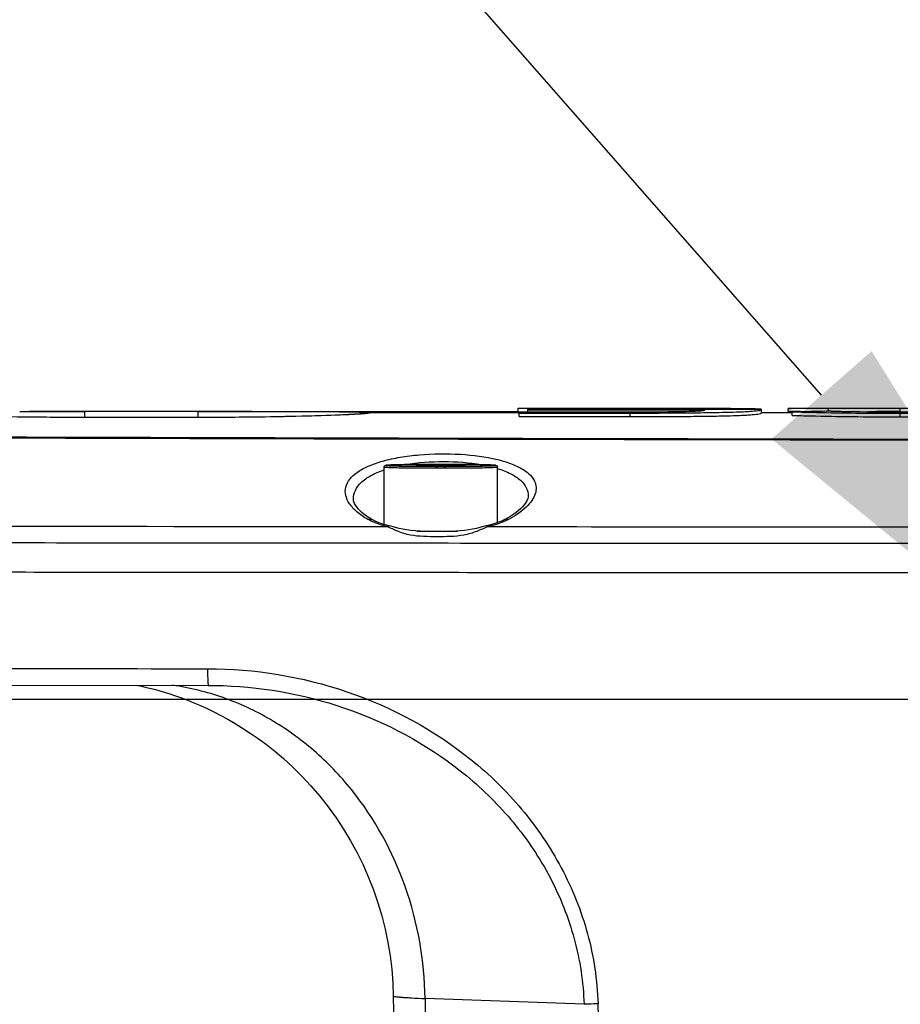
# Model space of a CAD drawing. Header units: millimetres. Extents: x 5828 to 6704, y 123 to 421.
# Tile 13 of 256: x 6381.1 to 6383.82, y 190.61 to 193.65. Entities that reach past the tile are written whole.
import ezdxf
from ezdxf import colors
from ezdxf.entities.mleader import LeaderData, LeaderLine
from ezdxf.math import Vec2, Vec3

# ---------------------------------------------------------------- set-up
doc = ezdxf.new("R2010")
doc.units = ezdxf.units.MM
for name, color, linetype in [('外形图', 7, 'Continuous'), ('多重引线', 7, 'Continuous'), ('尺寸标注', 7, 'Continuous')]:
    doc.layers.add(name, color=color, linetype=linetype)
doc.styles.get("Standard").update_dxf_attribs({"font": 'msyh.ttc'})
doc.styles.add('微软雅黑', font='msyh.ttc', dxfattribs={"height": 1.5})
doc.dimstyles.new('尺寸标注_1_20比例', dxfattribs={"dimtxt": 1.5, "dimasz": 1.25, "dimexe": 0.5, "dimexo": 0.4, "dimgap": 0.5, "dimtad": 1, "dimdec": 1, "dimlfac": 20, "dimdsep": 46, "dimtxsty": '微软雅黑', "dimcen": 0.09, "dimadec": 0, "dimazin": 0, "dimtp": 0.01, "dimtm": 0.01, "dimtfac": 1, "dimtdec": 1, "dimtofl": 0, "dimtmove": 0, "dimatfit": 3, "dimfxl": 1, "dimtolj": 1, "dimarcsym": 0})

# ---------------------------------------------------------------- blocks, each defined once
blk = doc.blocks.new('*D1099')
at = {"layer": 'Defpoints', "color": 0}
for p in [(6385.3045, 191.5488), (6370.1354, 186.9495), (6385.3045, 186.9495)]:
    blk.add_point(p, dxfattribs=at)
at = {"layer": '尺寸标注', "color": 0, "lineweight": -2}
for p, q in [((6384.9045, 191.5488), (6369.6354, 191.5488)), ((6370.1354, 190.2988), (6370.1354, 188.1995)), ((6384.9045, 186.9495), (6369.6354, 186.9495))]:
    blk.add_line(p, q, dxfattribs=at)
at = {"layer": '尺寸标注', "color": 0}
for points in [[(6370.3437, 190.2988), (6369.927, 190.2988), (6370.1354, 191.5488)], [(6369.927, 188.1995), (6370.3437, 188.1995), (6370.1354, 186.9495)]]:
    blk.add_solid(points, dxfattribs=at)
at = {"layer": '尺寸标注', "color": 0, "insert": (6368.8616, 189.3315), "char_height": 1.5, "attachment_point": 5, "rotation": 90, "style": '微软雅黑'}
blk.add_mtext('\\A1;\\A1;{\\fAlibaba PuHuiTi 3.0 55 Regular|b0|i0|c134|p18;92}', dxfattribs=at)

msp = doc.modelspace()

# ---------------------------------------------------------------- linework, layer by layer
at = {"layer": '外形图', "linetype": 'ByBlock'}
for p, q in [((6381.1045, 192.4374), (6381.1349, 192.4374)), ((6381.8213, 192.4374), (6381.1349, 192.4374)), ((6381.1349, 192.4374), (6381.3045, 192.4374)), ((6381.3045, 192.4374), (6381.3045, 192.4189)), ((6381.6545, 192.4374), (6381.6545, 192.4189)), ((6381.6545, 192.4374), (6381.8213, 192.4374)), ((6381.8213, 192.4374), (6381.8543, 192.4374)), ((6381.8543, 192.4374), (6382.6438, 192.4374)), ((6381.9242, 192.4215), (6381.879, 192.4207)), ((6381.9751, 192.4226), (6381.9242, 192.4215)), ((6382.0167, 192.4238), (6381.9751, 192.4226)), ((6382.0507, 192.4248), (6382.0167, 192.4238)), ((6382.0786, 192.4259), (6382.0507, 192.4248)), ((6382.1015, 192.4268), (6382.0786, 192.4259)), ((6382.1195, 192.4276), (6382.1015, 192.4268)), ((6382.1305, 192.4282), (6382.1195, 192.4276)), ((6382.1396, 192.4287), (6382.1305, 192.4282)), ((6382.1472, 192.4292), (6382.1396, 192.4287)), ((6382.1515, 192.4295), (6382.1472, 192.4292)), ((6382.1553, 192.4298), (6382.1515, 192.4295)), ((6382.1586, 192.43), (6382.1553, 192.4298)), ((6382.1613, 192.4303), (6382.1586, 192.43)), ((6382.1635, 192.4305), (6382.1613, 192.4303)), ((6382.6463, 192.4331), (6382.1855, 192.4331)), ((6382.6438, 192.4368), (6382.6438, 192.4474)), ((6382.6438, 192.4474), (6382.9895, 192.4474)), ((6382.9855, 192.4468), (6382.6438, 192.4468)), ((6382.6438, 192.4368), (6382.6463, 192.4368)), ((6382.6463, 192.4368), (6382.6728, 192.4368)), ((6382.6463, 192.4215), (6382.6463, 192.4364)), ((6382.6463, 192.4364), (6382.9855, 192.4364)), ((6382.9895, 192.4315), (6382.6463, 192.4315)), ((6382.6463, 192.4215), (6382.9895, 192.4215)), ((6382.6728, 192.4364), (6382.6728, 192.4445)), ((6382.6728, 192.4445), (6383.2193, 192.4445)), ((6383.3944, 192.4431), (6382.6728, 192.4431)), ((6383.2193, 192.4416), (6382.6728, 192.4416)), ((6382.9855, 192.4445), (6382.9855, 192.4468)), ((6382.9895, 192.4468), (6382.9855, 192.4468)), ((6382.9895, 192.4215), (6382.9895, 192.4315)), ((6383.1711, 192.4445), (6383.1711, 192.4463)), ((6383.3944, 192.433), (6383.3944, 192.4434)), ((6383.4887, 192.4331), (6383.3944, 192.4331)), ((6383.4772, 192.437), (6383.4772, 192.447)), ((6383.4887, 192.4253), (6383.4887, 192.4353)), ((6383.6009, 192.4383), (6383.6009, 192.4461)), ((6383.823, 192.4368), (6383.823, 192.4468)), ((6383.823, 192.4209), (6383.823, 192.4309)), ((6381.1371, 192.4199), (6381.0779, 192.4207)), ((6381.1875, 192.4194), (6381.1371, 192.4199)), ((6381.2436, 192.419), (6381.1875, 192.4194)), ((6381.3045, 192.4189), (6381.2436, 192.419)), ((6381.6782, 192.4189), (6381.3045, 192.4188)), ((6381.7252, 192.4191), (6381.6782, 192.4189)), ((6381.7686, 192.4193), (6381.7252, 192.4191)), ((6381.8272, 192.4199), (6381.7686, 192.4193)), ((6381.879, 192.4207), (6381.8272, 192.4199)), ((6382.33, 192.2718), (6382.4045, 192.2726)), ((6382.33, 192.2703), (6382.33, 192.2718)), ((6382.4045, 192.2696), (6382.33, 192.2703)), ((6382.4045, 192.2726), (6382.4045, 192.2696)), ((6382.4045, 192.2726), (6382.479, 192.2718)), ((6382.479, 192.2703), (6382.4045, 192.2696)), ((6382.479, 192.2718), (6382.479, 192.2703)), ((6382.2295, 192.0887), (6382.2295, 192.2661)), ((6382.5795, 192.0944), (6382.5795, 192.2661)), ((6382.2271, 192.0894), (6382.2294, 192.0894)), ((6380.9908, 191.5929), (6381.6868, 191.5923)), ((6382.2579, 190.6334), (6382.3045, 187.9666)), ((6382.3561, 190.6259), (6382.4026, 187.9591)), ((6382.8466, 190.608), (6382.3561, 190.6259))]:
    msp.add_line(p, q, dxfattribs=at)
for points in [[(6382.1662, 192.4308), (6382.1662, 192.4308), (6382.1662, 192.4308), (6382.166, 192.4307), (6382.1656, 192.4307), (6382.165, 192.4306), (6382.1643, 192.4306), (6382.1635, 192.4305)], [(6382.1919, 192.1039), (6382.1833, 192.109), (6382.1748, 192.1146), (6382.1672, 192.1202), (6382.1603, 192.1259), (6382.1543, 192.1316), (6382.1491, 192.1373), (6382.1448, 192.1428), (6382.1413, 192.1482), (6382.1385, 192.1536), (6382.1365, 192.1588), (6382.1354, 192.1639), (6382.1351, 192.1678)], [(6382.6741, 192.1769), (6382.6738, 192.1734), (6382.6728, 192.1687), (6382.671, 192.1639), (6382.6685, 192.1589), (6382.6653, 192.1537), (6382.6613, 192.1484), (6382.6566, 192.1429), (6382.651, 192.1373), (6382.6446, 192.1317), (6382.6375, 192.1259), (6382.6295, 192.1202), (6382.6209, 192.1146), (6382.6115, 192.1091), (6382.6021, 192.1041)], [(6382.2544, 192.082), (6382.2364, 192.0867), (6382.2279, 192.0891), (6382.2201, 192.0916), (6382.2131, 192.0942), (6382.2067, 192.0967), (6382.201, 192.0992), (6382.1959, 192.1017), (6382.1919, 192.1039)], [(6382.6021, 192.1041), (6382.5967, 192.1014), (6382.59, 192.0984), (6382.5825, 192.0955), (6382.5742, 192.0926), (6382.5651, 192.0897), (6382.555, 192.0868)], [(6382.4041, 192.0668), (6382.3878, 192.0668), (6382.3716, 192.067), (6382.3558, 192.0672), (6382.3405, 192.0678), (6382.326, 192.0687), (6382.3123, 192.07), (6382.2995, 192.0717), (6382.2874, 192.0739), (6382.276, 192.0765), (6382.265, 192.0792), (6382.2544, 192.082)], [(6382.555, 192.0868), (6382.5356, 192.082), (6382.5251, 192.0794), (6382.5142, 192.0767), (6382.5028, 192.0741), (6382.4908, 192.0719), (6382.4781, 192.0701), (6382.4647, 192.0688), (6382.4506, 192.0678), (6382.4357, 192.0673), (6382.4201, 192.067), (6382.4041, 192.0668)], [(6381.467, 191.5925), (6381.4695, 191.592), (6381.4802, 191.5897), (6381.492, 191.587), (6381.505, 191.5838), (6381.5192, 191.5802), (6381.5345, 191.576), (6381.5508, 191.5712), (6381.5679, 191.5658), (6381.5857, 191.5599), (6381.6041, 191.5534), (6381.6231, 191.5462), (6381.6426, 191.5384), (6381.6626, 191.5298), (6381.683, 191.5206), (6381.7039, 191.5105), (6381.7253, 191.4995), (6381.7473, 191.4876), (6381.7697, 191.4747), (6381.7928, 191.4606), (6381.8165, 191.4451), (6381.8411, 191.428), (6381.8664, 191.4093), (6381.8924, 191.3887), (6381.919, 191.3661), (6381.9464, 191.341), (6381.9748, 191.3131), (6382.0034, 191.2824), (6382.031, 191.2502), (6382.057, 191.2171), (6382.0815, 191.1833), (6382.1044, 191.1485), (6382.1259, 191.1127), (6382.146, 191.0759), (6382.1645, 191.0382), (6382.1814, 190.9998), (6382.1967, 190.9608), (6382.2104, 190.9211), (6382.2223, 190.8809), (6382.2326, 190.8402), (6382.2412, 190.7992), (6382.248, 190.7578), (6382.2531, 190.7161), (6382.2564, 190.6743), (6382.2579, 190.6334)], [(6381.6868, 191.5923), (6381.719, 191.5919), (6381.7331, 191.5914)]]:
    msp.add_lwpolyline(points, dxfattribs=at)
for centre, radius, start, end in [((6382.1855, 192.3331), 0.1, 101.1683, 103.4737), ((6382.1855, 192.3329), 0.1003, 90.0133, 101.1552), ((6383.3262, 164.8365), 27.611, 89.43003, 89.68665), ((6383.3264, 164.8373), 27.6002, 89.56291, 89.6869), ((6384.3429, 162.4027), 30.0448, 91.39804, 91.62901), ((6383.8212, 150.1144), 42.3225, 89.9976, 90.12767), ((6382.4023, 201.0574), 8.9894, 269.54829, 270.01411), ((6382.4047, 201.8064), 9.7383, 269.99895, 270.30107), ((6269.3132, 187.0019), 113.6339, 1.128572, 1.819402)]:
    msp.add_arc(centre, radius, start, end, dxfattribs=at)
for points, knots in [([(6381.3045, 192.4188), (6381.2478, 192.4188), (6381.1405, 192.4195), (6380.9938, 192.422), (6380.8798, 192.4256), (6380.8165, 192.4284), (6380.7926, 192.4303)], [0, 0, 0, 0, 0.331867, 0.628704, 0.859406, 1, 1, 1, 1]), ([(6382.1664, 192.4303), (6382.1425, 192.4284), (6382.0791, 192.4256), (6381.9652, 192.422), (6381.8185, 192.4195), (6381.7111, 192.4188), (6381.6545, 192.4188)], [0, 0, 0, 0, 0.140583, 0.371279, 0.668122, 1, 1, 1, 1]), ([(6381.8552, 192.4374), (6381.8786, 192.4374), (6381.9235, 192.4374), (6381.9874, 192.4374), (6382.0441, 192.4372), (6382.0861, 192.4369), (6382.1152, 192.4365), (6382.1333, 192.4362), (6382.1487, 192.4359), (6382.1616, 192.4355), (6382.1714, 192.435), (6382.1791, 192.4346), (6382.1826, 192.4339), (6382.1855, 192.4337), (6382.1855, 192.4331)], [0, 0, 0, 0, 0.212793, 0.407556, 0.580096, 0.726608, 0.789121, 0.843995, 0.890939, 0.929703, 0.960059, 0.981886, 0.995154, 1, 1, 1, 1]), ([(6382.1855, 192.4331), (6382.1855, 192.4327), (6382.1831, 192.4323), (6382.1802, 192.4316), (6382.1738, 192.431), (6382.1692, 192.4305), (6382.1664, 192.4303)], [0, 0, 0, 0, 0.070695, 0.259646, 0.569506, 1, 1, 1, 1]), ([(6382.9855, 192.4364), (6383.0186, 192.4364), (6383.0805, 192.4366), (6383.1424, 192.4372), (6383.1711, 192.438)], [0, 0, 0, 0, 0.535615, 1, 1, 1, 1]), ([(6382.9895, 192.4474), (6383.0048, 192.4474), (6383.0654, 192.4474), (6383.1259, 192.4474), (6383.1711, 192.4474)], [0, 0, 0, 0, 0.252624, 1, 1, 1, 1]), ([(6383.3944, 192.443), (6383.3944, 192.4421), (6383.3895, 192.44), (6383.3792, 192.4388), (6383.3527, 192.4362), (6383.308, 192.4346), (6383.2424, 192.433), (6383.1631, 192.4322), (6383.0773, 192.4316), (6383.0189, 192.4315), (6382.9895, 192.4315)], [0, 0, 0, 0, 0.00664, 0.030252, 0.08614, 0.195214, 0.366041, 0.568777, 0.782677, 1, 1, 1, 1]), ([(6383.1711, 192.4463), (6383.1583, 192.4464), (6383.0978, 192.4468), (6383.0372, 192.4468), (6382.9895, 192.4468)], [0, 0, 0, 0, 0.211956, 1, 1, 1, 1]), ([(6382.9895, 192.4215), (6383.0189, 192.4215), (6383.0773, 192.4216), (6383.1631, 192.4222), (6383.2424, 192.423), (6383.308, 192.4246), (6383.3527, 192.4262), (6383.3792, 192.4288), (6383.3895, 192.43), (6383.3944, 192.4321), (6383.3944, 192.433)], [0, 0, 0, 0, 0.217319, 0.431217, 0.633952, 0.80478, 0.913856, 0.969746, 0.993359, 1, 1, 1, 1]), ([(6383.1711, 192.4474), (6383.1915, 192.4474), (6383.2305, 192.4473), (6383.2842, 192.4472), (6383.3272, 192.4471), (6383.3577, 192.4466), (6383.3765, 192.4464), (6383.3874, 192.4453), (6383.3922, 192.4451), (6383.3944, 192.4439), (6383.3944, 192.4434)], [0, 0, 0, 0, 0.27386, 0.522198, 0.719253, 0.850872, 0.930296, 0.973702, 0.993464, 1, 1, 1, 1]), ([(6383.2193, 192.4445), (6383.2154, 192.4455), (6383.1992, 192.4456), (6383.1832, 192.4462), (6383.1711, 192.4463)], [0, 0, 0, 0, 0.245836, 1, 1, 1, 1]), ([(6383.1711, 192.438), (6383.1832, 192.4384), (6383.1991, 192.4393), (6383.2155, 192.4402), (6383.2193, 192.4416)], [0, 0, 0, 0, 0.753242, 1, 1, 1, 1]), ([(6383.4772, 192.447), (6383.5021, 192.4472), (6383.6174, 192.4475), (6383.7326, 192.4474), (6383.823, 192.4474)], [0, 0, 0, 0, 0.216208, 1, 1, 1, 1]), ([(6383.823, 192.4309), (6383.7923, 192.4309), (6383.6809, 192.4313), (6383.5695, 192.433), (6383.4887, 192.4353)], [0, 0, 0, 0, 0.275195, 1, 1, 1, 1]), ([(6383.4887, 192.4253), (6383.5128, 192.4246), (6383.6242, 192.422), (6383.7356, 192.4209), (6383.823, 192.4209)], [0, 0, 0, 0, 0.215979, 1, 1, 1, 1]), ([(6383.823, 192.4468), (6383.8026, 192.4468), (6383.7286, 192.4468), (6383.6546, 192.4466), (6383.6009, 192.4461)], [0, 0, 0, 0, 0.274402, 1, 1, 1, 1]), ([(6383.6098, 192.4385), (6383.6252, 192.4381), (6383.6962, 192.4368), (6383.7673, 192.4363), (6383.823, 192.4363)], [0, 0, 0, 0, 0.216582, 1, 1, 1, 1]), ([(6383.823, 192.4474), (6383.8541, 192.4474), (6383.9155, 192.4474), (6384.0051, 192.4474), (6384.0887, 192.4473), (6384.1531, 192.4472), (6384.1987, 192.4469), (6384.2272, 192.4466), (6384.2511, 192.4463), (6384.2704, 192.4459), (6384.2852, 192.4454), (6384.2949, 192.4449), (6384.3003, 192.4445), (6384.303, 192.4441), (6384.3044, 192.4438), (6384.3054, 192.4435), (6384.3054, 192.4433)], [0, 0, 0, 0, 0.193723, 0.38134, 0.556984, 0.713398, 0.781406, 0.840684, 0.89026, 0.930197, 0.9608, 0.982417, 0.989953, 0.995352, 0.998654, 1, 1, 1, 1]), ([(6384.1279, 192.4439), (6384.1248, 192.4445), (6384.1184, 192.4447), (6384.1058, 192.4453), (6384.0899, 192.4456), (6384.0708, 192.4459), (6384.0454, 192.4462), (6384.0136, 192.4464), (6383.9628, 192.4466), (6383.8992, 192.4468), (6383.8484, 192.4468), (6383.823, 192.4468)], [0, 0, 0, 0, 0.031232, 0.062482, 0.124983, 0.187484, 0.249985, 0.374988, 0.49999, 0.749995, 1, 1, 1, 1]), ([(6383.823, 192.4363), (6383.8632, 192.4361), (6383.9216, 192.4361), (6383.9946, 192.4371), (6384.0386, 192.4381), (6384.0727, 192.4394), (6384.098, 192.4406), (6384.1153, 192.4419), (6384.1244, 192.4424), (6384.1277, 192.4431)], [0, 0, 0, 0, 0.396347, 0.574051, 0.71871, 0.828848, 0.909955, 0.967693, 1, 1, 1, 1]), ([(6384.3053, 192.4431), (6384.3046, 192.4424), (6384.3008, 192.4423), (6384.2941, 192.441), (6384.2826, 192.4403), (6384.2672, 192.4392), (6384.2476, 192.4382), (6384.224, 192.4371), (6384.1965, 192.436), (6384.1525, 192.4346), (6384.0896, 192.433), (6384.0066, 192.4317), (6383.9165, 192.4309), (6383.8545, 192.4308), (6383.823, 192.4309)], [0, 0, 0, 0, 0.006171, 0.020959, 0.044453, 0.076611, 0.117315, 0.16634, 0.223425, 0.288308, 0.439885, 0.614662, 0.804184, 1, 1, 1, 1]), ([(6383.823, 192.4209), (6383.8545, 192.4208), (6383.9165, 192.4209), (6384.0066, 192.4217), (6384.0896, 192.423), (6384.1525, 192.4246), (6384.1965, 192.426), (6384.224, 192.4271), (6384.2476, 192.4282), (6384.2672, 192.4292), (6384.2826, 192.4303), (6384.2941, 192.431), (6384.3008, 192.4323), (6384.3046, 192.4324), (6384.3053, 192.4331)], [0, 0, 0, 0, 0.195815, 0.385338, 0.560115, 0.711692, 0.776575, 0.83366, 0.882685, 0.923389, 0.955547, 0.979041, 0.993829, 1, 1, 1, 1]), ([(6388.402, 192.3444), (6388.0612, 192.3449), (6387.3795, 192.3447), (6386.0162, 192.3457), (6384.3124, 192.3477), (6382.2682, 192.3516), (6380.9056, 192.3553), (6380.2244, 192.3573)], [0, 0, 0, 0, 0.125037, 0.250071, 0.500112, 0.750098, 1, 1, 1, 1]), ([(6388.402, 192.3465), (6387.721, 192.3467), (6386.3591, 192.3471), (6383.6361, 192.3509), (6381.594, 192.3561), (6380.2327, 192.3604)], [0, 0, 0, 0, 0.250074, 0.500117, 1, 1, 1, 1]), ([(6382.1791, 192.1045), (6382.1673, 192.1112), (6382.1465, 192.1252), (6382.1226, 192.1502), (6382.1094, 192.1768), (6382.109, 192.2154), (6382.1401, 192.2486), (6382.1825, 192.2705), (6382.2275, 192.2859), (6382.2805, 192.2972), (6382.3604, 192.3071), (6382.4614, 192.3082), (6382.5578, 192.2963), (6382.6228, 192.2771), (6382.6494, 192.2644), (6382.6605, 192.2573)], [0, 0, 0, 0, 0.056909, 0.104095, 0.14329, 0.178457, 0.258904, 0.313996, 0.380226, 0.456522, 0.540444, 0.716729, 0.877907, 0.944691, 1, 1, 1, 1]), ([(6382.2295, 192.2661), (6382.2295, 192.2721), (6382.2476, 192.272), (6382.2632, 192.2729), (6382.2952, 192.2734), (6382.3419, 192.2739), (6382.3826, 192.274), (6382.4045, 192.274)], [0, 0, 0, 0, 0.10226, 0.190991, 0.311196, 0.626641, 1, 1, 1, 1]), ([(6382.4045, 192.274), (6382.3828, 192.274), (6382.3397, 192.2738), (6382.2946, 192.2736), (6382.206, 192.2711), (6382.2946, 192.2685), (6382.3397, 192.2684), (6382.3828, 192.2681), (6382.4045, 192.2681)], [0, 0, 0, 0, 0.191288, 0.353465, 0.5, 0.646535, 0.808712, 1, 1, 1, 1]), ([(6382.2946, 192.2734), (6382.3338, 192.2802), (6382.413, 192.286), (6382.4922, 192.2801), (6382.5307, 192.2731)], [0, 0, 0, 0, 0.503796, 1, 1, 1, 1]), ([(6382.4045, 192.274), (6382.4264, 192.274), (6382.4671, 192.2739), (6382.5137, 192.2734), (6382.5458, 192.2729), (6382.5614, 192.272), (6382.5795, 192.2721), (6382.5795, 192.2661)], [0, 0, 0, 0, 0.373375, 0.688828, 0.809031, 0.897758, 1, 1, 1, 1]), ([(6382.4045, 192.2681), (6382.4262, 192.2681), (6382.4693, 192.2684), (6382.5144, 192.2685), (6382.603, 192.2711), (6382.5144, 192.2736), (6382.4693, 192.2738), (6382.4262, 192.274), (6382.4045, 192.274)], [0, 0, 0, 0, 0.191288, 0.353465, 0.5, 0.646535, 0.808712, 1, 1, 1, 1]), ([(6382.1351, 192.1678), (6382.1349, 192.1767), (6382.1392, 192.1959), (6382.1591, 192.2209), (6382.1901, 192.2419), (6382.2153, 192.2523), (6382.2294, 192.2571)], [0, 0, 0, 0, 0.192807, 0.410301, 0.676151, 1, 1, 1, 1]), ([(6382.2295, 192.2661), (6382.2295, 192.2658), (6382.2312, 192.2658), (6382.2332, 192.2653), (6382.2377, 192.2652), (6382.2433, 192.2649), (6382.2507, 192.2646), (6382.2633, 192.2642), (6382.2823, 192.2639), (6382.3085, 192.2635), (6382.3384, 192.2632), (6382.3708, 192.2631), (6382.3931, 192.263), (6382.4045, 192.263)], [0, 0, 0, 0, 0.005107, 0.019597, 0.043486, 0.076566, 0.118528, 0.168971, 0.293288, 0.44475, 0.617541, 0.805025, 1, 1, 1, 1]), ([(6382.4045, 192.263), (6382.4159, 192.263), (6382.4382, 192.2631), (6382.4706, 192.2632), (6382.5005, 192.2635), (6382.5266, 192.2639), (6382.5457, 192.2642), (6382.5583, 192.2646), (6382.5657, 192.2649), (6382.5713, 192.2652), (6382.5758, 192.2653), (6382.5778, 192.2658), (6382.5795, 192.2658), (6382.5795, 192.2661)], [0, 0, 0, 0, 0.194975, 0.382459, 0.55525, 0.706712, 0.831029, 0.881472, 0.923434, 0.956514, 0.980403, 0.994893, 1, 1, 1, 1]), ([(6382.5796, 192.2614), (6382.5936, 192.257), (6382.6188, 192.2475), (6382.6499, 192.2279), (6382.6699, 192.2042), (6382.6742, 192.1855), (6382.6741, 192.1769)], [0, 0, 0, 0, 0.327257, 0.593715, 0.809328, 1, 1, 1, 1]), ([(6382.6605, 192.2573), (6382.6679, 192.2526), (6382.6807, 192.2426), (6382.6946, 192.224), (6382.7001, 192.2034), (6382.6969, 192.1821), (6382.6859, 192.1612), (6382.66, 192.1318), (6382.633, 192.1145), (6382.6131, 192.1042)], [0, 0, 0, 0, 0.127604, 0.235201, 0.332221, 0.430996, 0.542332, 0.672807, 1, 1, 1, 1]), ([(6382.1791, 192.1045), (6382.1802, 192.1049), (6382.1844, 192.106), (6382.1891, 192.1054), (6382.1919, 192.1039)], [0, 0, 0, 0, 0.272075, 1, 1, 1, 1]), ([(6382.2384, 192.0824), (6382.2328, 192.0838), (6382.2125, 192.0893), (6382.1925, 192.0969), (6382.1791, 192.1045)], [0, 0, 0, 0, 0.271758, 1, 1, 1, 1]), ([(6382.6131, 192.1042), (6382.6086, 192.1019), (6382.5883, 192.0925), (6382.5668, 192.0861), (6382.55, 192.0822)], [0, 0, 0, 0, 0.229126, 1, 1, 1, 1]), ([(6382.6131, 192.1042), (6382.6122, 192.1046), (6382.6086, 192.1056), (6382.6045, 192.1053), (6382.6021, 192.1041)], [0, 0, 0, 0, 0.274422, 1, 1, 1, 1]), ([(6378.73, 192.0866), (6379.0222, 192.0861), (6380.1917, 192.0842), (6381.3612, 192.0831), (6382.2384, 192.0824)], [0, 0, 0, 0, 0.249859, 1, 1, 1, 1]), ([(6382.2384, 192.0824), (6382.2389, 192.0828), (6382.2408, 192.0842), (6382.2433, 192.0849), (6382.2448, 192.0845)], [0, 0, 0, 0, 0.295747, 1, 1, 1, 1]), ([(6382.55, 192.0822), (6382.5384, 192.0775), (6382.5147, 192.066), (6382.476, 192.0545), (6382.4346, 192.051), (6382.3931, 192.0506), (6382.3516, 192.051), (6382.3105, 192.0546), (6382.2724, 192.0661), (6382.2495, 192.0776), (6382.2384, 192.0824)], [0, 0, 0, 0, 0.117283, 0.244887, 0.374092, 0.503341, 0.632512, 0.761208, 0.886986, 1, 1, 1, 1]), ([(6382.55, 192.0822), (6382.5496, 192.0826), (6382.5482, 192.0838), (6382.5461, 192.0846), (6382.5448, 192.0843)], [0, 0, 0, 0, 0.307918, 1, 1, 1, 1]), ([(6382.55, 192.0822), (6383.0376, 192.0818), (6383.769, 192.0813), (6384.7442, 192.0808), (6385.4757, 192.0804), (6386.2073, 192.0801), (6386.817, 192.0798), (6387.3048, 192.0798), (6387.6707, 192.0793), (6388.0365, 192.0805), (6388.2804, 192.0713), (6388.402, 192.0627)], [0, 0, 0, 0, 0.249928, 0.374917, 0.499919, 0.624932, 0.749952, 0.812465, 0.874979, 0.937492, 1, 1, 1, 1]), ([(6378.7275, 192.0354), (6379.13, 192.0348), (6379.9351, 192.0338), (6381.1431, 192.0326), (6382.3516, 192.0316), (6383.5605, 192.0308), (6384.5681, 192.0303), (6385.3744, 192.0299), (6385.9791, 192.0296), (6386.5839, 192.0293), (6387.0879, 192.0293), (6387.4911, 192.0289), (6387.7935, 192.0295), (6388.0959, 192.0284), (6388.2974, 192.0197), (6388.3979, 192.0121)], [0, 0, 0, 0, 0.124847, 0.249763, 0.374733, 0.499743, 0.624783, 0.687311, 0.749844, 0.81238, 0.87492, 0.90619, 0.937461, 0.968732, 1, 1, 1, 1]), ([(6376.4954, 191.9832), (6376.4953, 191.9822), (6376.5001, 191.9806), (6376.5069, 191.9792), (6376.5205, 191.9773), (6376.5382, 191.9756), (6376.5614, 191.9738), (6376.5895, 191.972), (6376.6226, 191.9703), (6376.6764, 191.9678), (6376.7555, 191.9649), (6376.864, 191.9618), (6376.9898, 191.9588), (6377.1318, 191.9561), (6377.2885, 191.9535), (6377.5227, 191.9504), (6377.8403, 191.9475), (6378.2427, 191.9452), (6378.6628, 191.9446), (6379.0896, 191.9441), (6379.5174, 191.9436), (6379.9452, 191.9432), (6380.5159, 191.9426), (6381.2294, 191.942), (6382.0858, 191.9413), (6382.9424, 191.9407), (6383.7992, 191.9402), (6384.6561, 191.9397), (6385.7988, 191.9392), (6387.2274, 191.9388), (6388.3703, 191.9385), (6388.9418, 191.9384)], [0, 0, 0, 0, 0.000253, 0.000894, 0.001943, 0.0034, 0.005262, 0.007526, 0.010188, 0.013245, 0.020515, 0.029263, 0.039404, 0.050843, 0.063475, 0.077179, 0.107283, 0.140025, 0.174164, 0.208522, 0.242888, 0.277262, 0.311642, 0.380421, 0.44922, 0.518036, 0.586865, 0.655705, 0.724554, 0.86227, 1, 1, 1, 1]), ([(6381.6845, 191.6436), (6381.8299, 191.6435), (6382.1226, 191.596), (6382.4496, 191.4195), (6382.6593, 191.2152), (6382.7834, 191.033), (6382.8654, 190.8283), (6382.8875, 190.6825), (6382.8898, 190.6096)], [0, 0, 0, 0, 0.249648, 0.49913, 0.624346, 0.749561, 0.874779, 1, 1, 1, 1]), ([(6381.6845, 191.6436), (6381.6845, 191.6371), (6381.6846, 191.6276), (6381.6849, 191.6155), (6381.6851, 191.6078), (6381.6855, 191.6016), (6381.6857, 191.5966), (6381.6863, 191.5942), (6381.6864, 191.5923), (6381.6868, 191.5923)], [0, 0, 0, 0, 0.379503, 0.551896, 0.703431, 0.828127, 0.921096, 0.978815, 1, 1, 1, 1]), ([(6382.3561, 190.6259), (6382.3542, 190.7428), (6382.3138, 190.9748), (6382.1731, 191.2313), (6382.0168, 191.3939), (6381.8824, 191.4905), (6381.7346, 191.5591), (6381.6296, 191.5849), (6381.5767, 191.5925)], [0, 0, 0, 0, 0.26047, 0.514599, 0.638825, 0.760854, 0.881045, 1, 1, 1, 1]), ([(6381.7331, 191.5914), (6381.8683, 191.5865), (6382.1391, 191.5346), (6382.4404, 191.3653), (6382.6336, 191.1731), (6382.7481, 191.0027), (6382.8239, 190.8118), (6382.8444, 190.6759), (6382.8466, 190.608)], [0, 0, 0, 0, 0.249576, 0.499017, 0.624218, 0.749448, 0.874711, 1, 1, 1, 1]), ([(6382.2579, 190.6334), (6382.2579, 190.6328), (6382.261, 190.6325), (6382.2648, 190.6316), (6382.2731, 190.6308), (6382.2837, 190.6299), (6382.2977, 190.629), (6382.3221, 190.6275), (6382.3419, 190.6265), (6382.3561, 190.6259)], [0, 0, 0, 0, 0.01778, 0.065983, 0.145334, 0.255723, 0.396855, 0.56831, 1, 1, 1, 1]), ([(6382.8898, 190.6096), (6382.8854, 190.6095), (6382.871, 190.609), (6382.8566, 190.6085), (6382.8466, 190.608)], [0, 0, 0, 0, 0.308648, 1, 1, 1, 1])]:
    msp.add_open_spline(points, degree=3, knots=knots, dxfattribs=at)
msp.add_open_spline([(6380.9884, 191.6442), (6381.2204, 191.644), (6381.4525, 191.6438), (6381.6845, 191.6436)], degree=3, dxfattribs=at)

# ---------------------------------------------------------------- dimensions: what is measured, and where the dimension line sits
at = {"layer": '尺寸标注'}
dim = msp.add_linear_dim(base=(6370.1354, 186.9495), p1=(6385.3045, 191.5488), p2=(6385.3045, 186.9495), angle=90, text='\\A1;{\\fAlibaba PuHuiTi 3.0 55 Regular|b0|i0|c134|p18;<>}', dimstyle='尺寸标注_1_20比例', dxfattribs=at)
dim.commit()
dim.dimension.update_dxf_attribs({"geometry": '*D1099', "text_midpoint": (6370.1354, 189.3315), "dimtype": 160})

# ---------------------------------------------------------------- leaders
at = {"layer": '多重引线'}
ml = msp.add_multileader_mtext('Standard', dxfattribs=at)
ml.set_content('{\\fAlibaba PuHuiTi 3.0 65 Medium|b0|i0|c134|p18;2×M4 depth8}')
ml.set_leader_properties(linetype='ByLayer')
ml.build(insert=Vec2(0, 0))
ml.multileader.update_dxf_attribs({"text_left_attachment_type": 5, "text_right_attachment_type": 5, "dogleg_length": 2, "arrow_head_size": 1.25})
ctx = ml.context
ctx.base_point, ctx.char_height, ctx.arrow_head_size, ctx.landing_gap_size, ctx.plane_origin = Vec3(6379.3119, 199.9657), 1.5, 1.25, 0.5, Vec3(6398.1848, 190.4751)
ctx.left_attachment, ctx.right_attachment, ctx.text_align_type = 5, 5, 2
notes = []
notes.append((ctx, [(0, (1, 1, 0), (6395.5676, 199.9657), (-1, 0), 2, [(0, [(6399.0545, 190.0336)], 0, [])])]))
ctx.mtext.insert, ctx.mtext.alignment, ctx.mtext.flow_direction = Vec3(6393.0676, 202.0407), 3, 5
ml = msp.add_multileader_mtext('Standard', dxfattribs=at)
ml.set_content('{\\fAlibaba PuHuiTi 3.0 65 Medium|b0|i0|c134|p18;4×M4 depth8}')
ml.set_leader_properties(linetype='ByLayer')
ml.build(insert=Vec2(0, 0))
ml.multileader.update_dxf_attribs({"text_left_attachment_type": 5, "text_right_attachment_type": 5, "dogleg_length": 2, "arrow_head_size": 1.25})
ctx = ml.context
ctx.base_point, ctx.char_height, ctx.arrow_head_size, ctx.landing_gap_size, ctx.plane_origin = Vec3(6361.3846, 199.1966), 1.5, 1.25, 0.5, Vec3(6383.5348, 193.5251)
ctx.left_attachment, ctx.right_attachment, ctx.text_align_type = 5, 5, 1
notes.append((ctx, [(0, (1, 1, 0), (6377.6901, 199.1966), (-1, 0), 2, [(0, [(6384.4045, 191.5488)], 0, [])])]))
ctx.mtext.insert, ctx.mtext.alignment, ctx.mtext.flow_direction = Vec3(6368.5373, 201.2716), 2, 5
for ctx, leaders in notes:
    for number, flags, end, landing, length, lines in leaders:
        leader = LeaderData()
        leader.index, (leader.has_last_leader_line, leader.has_dogleg_vector, leader.attachment_direction) = number, flags
        leader.last_leader_point, leader.dogleg_vector, leader.dogleg_length = Vec3(end), Vec3(landing), length
        for number, points, colour, breaks in lines:
            line = LeaderLine()
            line.index, line.vertices, line.color, line.breaks = number, Vec3.list(points), colors.encode_raw_color(colour), breaks
            leader.lines.append(line)
        ctx.leaders.append(leader)

doc.saveas('drawing.dxf')
